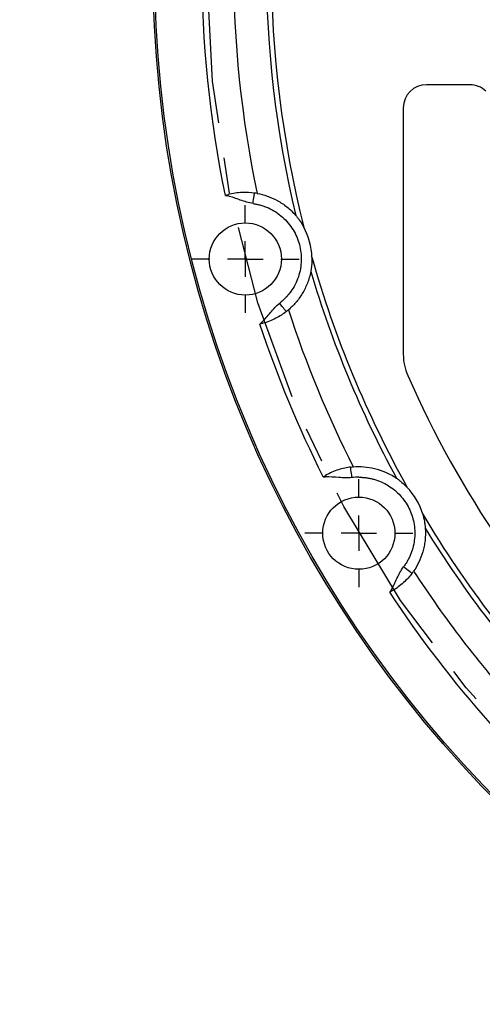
# Model space of a CAD drawing. Header units: inches. Extents: x 0.5 to 16.4, y 0.4 to 10.9.
# Tile 6 of 17: x 8.1 to 9.5, y 3.9 to 6.7. Entities that reach past the tile are written whole.
import ezdxf

# ---------------------------------------------------------------- set-up
doc = ezdxf.new("R2010")
doc.units = ezdxf.units.IN
doc.header["$MEASUREMENT"] = 0
doc.linetypes.add('CENTERX2', pattern=[0.8, 0.5, -0.1, 0.1, -0.1])
doc.layers.add('CENTER', color=151, linetype='CENTERX2')
doc.layers.add('DIMENSIONS', color=150, linetype='Continuous')
doc.styles.add('SLDTEXTSTYLE0', font='TXT', dxfattribs={"width": 0.75})
doc.dimstyles.new('SLDDIMSTYLE0', dxfattribs={"dimtxt": 0.137795, "dimasz": 0.156, "dimexe": 0, "dimexo": 0.0625, "dimgap": 0.034449, "dimtad": 0, "dimtih": 1, "dimtoh": 1, "dimdec": 3, "dimlfac": 2, "dimrnd": 1e-09, "dimzin": 12, "dimdsep": 46, "dimtxsty": 'SLDTEXTSTYLE0', "dimsah": 1, "dimcen": 0, "dimadec": 0, "dimazin": 3, "dimtfac": 1, "dimtdec": 3, "dimtofl": 0, "dimtmove": 0, "dimatfit": 3, "dimfxl": 0, "dimfrac": 2, "dimtolj": 1, "dimtzin": 12, "dimarcsym": 0})
doc.dimstyles.new('SLDDIMSTYLE3', dxfattribs={"dimtxt": 0.137795, "dimasz": 0.156, "dimexe": 0, "dimexo": 0.0625, "dimgap": 0.034449, "dimtad": 0, "dimtih": 1, "dimtoh": 1, "dimdec": 3, "dimlfac": 2, "dimrnd": 1e-09, "dimzin": 4, "dimdsep": 46, "dimtxsty": 'SLDTEXTSTYLE0', "dimsah": 1, "dimcen": 0, "dimadec": 0, "dimazin": 1, "dimtfac": 1, "dimtdec": 3, "dimtofl": 0, "dimtmove": 0, "dimatfit": 3, "dimfxl": 0, "dimfrac": 2, "dimtolj": 1, "dimtzin": 12, "dimarcsym": 0})

# ---------------------------------------------------------------- blocks, each defined once
blk = doc.blocks.new('_D')
at = {"layer": 'DIMENSIONS'}
for p, q in [((8.471, 8.6091), (8.221, 8.6091)), ((9.0451, 8.3063), (8.471, 8.6091))]:
    blk.add_line(p, q, dxfattribs=at)
blk.add_solid([(9.0451, 8.3063), (8.9193, 8.402), (8.895, 8.3561)], dxfattribs=at)
at = {"layer": 'DIMENSIONS', "attachment_point": 1, "style": 'SLDTEXTSTYLE0'}
for s, insert, char_height in [('%%c', (6.5102, 8.6763), 0.1378), ('12.795', (6.718, 8.6785), 0.1378), ('Bolt Circle', (7.3297, 8.6785), 0.137795)]:
    blk.add_mtext(s, dxfattribs=dict(at, insert=insert, char_height=char_height))
blk = doc.blocks.new('_D_5')
at = {"layer": 'DIMENSIONS'}
for p, q in [((9.8373, 4.1543), (9.326, 3.4867)), ((9.326, 3.4867), (9.076, 3.4867))]:
    blk.add_line(p, q, dxfattribs=at)
blk.add_solid([(9.8373, 4.1543), (9.7218, 4.0462), (9.763, 4.0146)], dxfattribs=at)
at = {"layer": 'DIMENSIONS', "char_height": 0.1378, "attachment_point": 1, "style": 'SLDTEXTSTYLE0'}
for s, insert in [('%%c', (8.3082, 3.5539)), ('13.400', (8.516, 3.556))]:
    blk.add_mtext(s, dxfattribs=dict(at, insert=insert))
blk = doc.blocks.new('SW_CENTERMARKSYMBOL_33')
at = {"layer": 'CENTER', "color": 0}
for p, q in [((0, 0.1), (0, 0.1516)), ((0, 0), (0, 0.05)), ((-0.1, 0), (-0.1516, 0)), ((0, 0), (-0.05, 0)), ((0, 0), (0, -0.05)), ((0, 0), (0.05, 0)), ((0.1, 0), (0.1516, 0)), ((0, -0.1), (0, -0.1516))]:
    blk.add_line(p, q, dxfattribs=at)
blk = doc.blocks.new('SW_CENTERMARKSYMBOL_34')
at = {"layer": 'CENTER', "color": 0}
for p, q in [((0, 0.1), (0, 0.1516)), ((0, 0), (0, 0.05)), ((-0.1, 0), (-0.1516, 0)), ((0, 0), (-0.05, 0)), ((0, 0), (0, -0.05)), ((0, 0), (0.05, 0)), ((0.1, 0), (0.1516, 0)), ((0, -0.1), (0, -0.1516))]:
    blk.add_line(p, q, dxfattribs=at)

msp = doc.modelspace()

# ---------------------------------------------------------------- linework, layer by layer
at = {"color": 1, "linetype": 'Continuous', "lineweight": 25}
for p, q in [((9.416822, 6.476254), (9.294322, 6.476254)), ((9.229322, 6.411254), (9.229322, 5.718035)), ((8.728747, 6.165014), (8.735138, 6.163393)), ((8.830528, 5.807391), (8.825804, 5.802792)), ((9.003836, 5.372984), (9.010429, 5.373073)), ((9.194709, 5.05389), (9.191336, 5.048225))]:
    msp.add_line(p, q, dxfattribs=at)
at = {"color": 1, "linetype": 'Continuous', "lineweight": 25, "flags": 128}
for points in [[(8.735138, 6.163393), (8.735251, 6.163841), (8.735364, 6.164289), (8.735476, 6.164736), (8.735589, 6.165184), (8.735702, 6.165631), (8.735814, 6.166077), (8.735926, 6.166523), (8.736039, 6.166968)], [(8.806233, 6.141859), (8.807038, 6.147656), (8.807813, 6.153231), (8.808526, 6.158368), (8.809152, 6.162871), (8.809665, 6.166566), (8.810046, 6.169312), (8.810281, 6.171003), (8.81036, 6.171574)], [(8.899763, 5.837917), (8.899409, 5.838372), (8.89836, 5.839719), (8.896657, 5.841907), (8.894365, 5.84485), (8.891572, 5.848437), (8.888385, 5.852529), (8.884928, 5.85697), (8.881332, 5.861588)], [(8.833096, 5.804746), (8.832776, 5.805075), (8.832456, 5.805405), (8.832135, 5.805735), (8.831814, 5.806066), (8.831493, 5.806397), (8.831172, 5.806728), (8.83085, 5.80706), (8.830528, 5.807391)], [(9.010429, 5.373073), (9.010422, 5.373535), (9.010415, 5.373997), (9.010408, 5.374458), (9.010401, 5.374919), (9.010394, 5.37538), (9.010387, 5.375841), (9.01038, 5.3763), (9.010374, 5.376759)], [(9.084675, 5.370674), (9.083953, 5.376482), (9.083258, 5.382066), (9.082617, 5.387213), (9.082056, 5.391725), (9.081595, 5.395427), (9.081253, 5.398178), (9.081042, 5.399872), (9.080971, 5.400444)], [(9.253684, 5.101296), (9.253224, 5.101643), (9.251862, 5.102673), (9.249651, 5.104345), (9.246675, 5.106595), (9.243049, 5.109337), (9.238912, 5.112465), (9.234423, 5.115859), (9.229755, 5.119389)], [(9.197873, 5.051999), (9.197479, 5.052235), (9.197085, 5.052471), (9.19669, 5.052707), (9.196294, 5.052943), (9.195898, 5.05318), (9.195502, 5.053416), (9.195105, 5.053654), (9.194709, 5.05389)]]:
    msp.add_lwpolyline(points, dxfattribs=at)
at = {"color": 1, "linetype": 'Continuous', "lineweight": 25}
for centre, radius in [((11.874322, 6.813754), 3.35), ((11.874322, 6.813754), 3.345), ((8.784567, 5.985857), 0.101562), ((9.104123, 5.214379), 0.101562)]:
    msp.add_circle(centre, radius, dxfattribs=at)
for centre, radius, start, end in [((11.874322, 6.813754), 3.030858, 166.536143, 193.463857), ((11.874322, 6.813754), 3.123388, 168.11253, 191.88747), ((9.294322, 6.411254), 0.065, 90, 180), ((9.416822, 6.411254), 0.065, 46.186939, 90), ((8.784567, 5.985857), 0.1875, 1.540145, 28.459855), ((11.874322, 6.813754), 3.030858, 196.536143, 208.463857), ((11.874322, 6.813754), 3.123388, 198.11253, 206.88747), ((9.379322, 5.718035), 0.15, 180, 203.709444), ((11.874322, 6.813754), 2.875, 203.709444, 246.290556), ((9.104123, 5.214379), 0.1875, 16.540145, 43.459855), ((11.874322, 6.813754), 3.030858, 211.536143, 223.463857), ((11.874322, 6.813754), 3.123388, 213.11253, 221.88747)]:
    msp.add_arc(centre, radius, start, end, dxfattribs=at)
for points in [[(8.949408, 7.5523), (8.827007, 7.067548), (8.827007, 6.55996), (8.949408, 6.075209)], [(8.728747, 6.165014), (8.64048, 6.592996), (8.64048, 7.034512), (8.728747, 7.462494)], [(8.728747, 6.165014), (8.731176, 6.165665), (8.733615, 6.166319), (8.736038, 6.166968)], [(8.817918, 6.170367), (8.815482, 6.170807), (8.812964, 6.171213), (8.81036, 6.171574)], [(8.971999, 5.990896), (9.035942, 5.765361), (9.125959, 5.548042), (9.240222, 5.34335)], [(8.899763, 5.837917), (8.901837, 5.839532), (8.903816, 5.841143), (8.905705, 5.842742)], [(8.833096, 5.804746), (8.830672, 5.804096), (8.828238, 5.803444), (8.825804, 5.802792)], [(9.003836, 5.372984), (8.934167, 5.511787), (8.874689, 5.655381), (8.825804, 5.802792)], [(9.003836, 5.372984), (9.006014, 5.374242), (9.008201, 5.375505), (9.010373, 5.376759)], [(9.080971, 5.400444), (9.083579, 5.400769), (9.086117, 5.401029), (9.088583, 5.401234)], [(9.104123, 5.371879), (9.09762, 5.371879), (9.091129, 5.371477), (9.084675, 5.370674)], [(9.283865, 5.267758), (9.404002, 5.066457), (9.547197, 4.879842), (9.710545, 4.711698)], [(9.253684, 5.101296), (9.255269, 5.103392), (9.256764, 5.10546), (9.258174, 5.107493)], [(9.197873, 5.051999), (9.1957, 5.050745), (9.193518, 5.049485), (9.191336, 5.048225)], [(9.474544, 4.679141), (9.371325, 4.795182), (9.276708, 4.918489), (9.191336, 5.048225)]]:
    msp.add_open_spline(points, degree=3, dxfattribs=at)
for points, knots in [([(8.806233, 6.141859), (8.800138, 6.142706), (8.794108, 6.144163), (8.782206, 6.147668), (8.776347, 6.149712), (8.758821, 6.156001), (8.74719, 6.160357), (8.735138, 6.163393)], [0, 0, 0, 0, 0.25, 0.25, 0.5, 0.5, 1, 1, 1, 1]), ([(8.81036, 6.171574), (8.799762, 6.173046), (8.787826, 6.173758), (8.769013, 6.172809), (8.762542, 6.172185), (8.749303, 6.170126), (8.742672, 6.168745), (8.736038, 6.166968)], [0, 0, 0, 0, 0.5, 0.5, 0.75, 0.75, 1, 1, 1, 1]), ([(8.817918, 6.170367), (8.827511, 6.168633), (8.837024, 6.166146), (8.855883, 6.159552), (8.86523, 6.155447), (8.883742, 6.14533), (8.892944, 6.139272), (8.910452, 6.125266), (8.918838, 6.117292), (8.926761, 6.108074)], [0, 0, 0, 0, 0.25, 0.25, 0.5, 0.5, 0.75, 0.75, 1, 1, 1, 1]), ([(8.806233, 6.141859), (8.8081, 6.141581), (8.811826, 6.141025), (8.817365, 6.139941), (8.822851, 6.138676), (8.82828, 6.137212), (8.833653, 6.135555), (8.83897, 6.133703), (8.844231, 6.131656), (8.854897, 6.127063), (8.87041, 6.118632), (8.889214, 6.104338), (8.905726, 6.087438), (8.919289, 6.068508), (8.929837, 6.048131), (8.937212, 6.026761), (8.941512, 6.004564), (8.942565, 5.981647), (8.940285, 5.958468), (8.934437, 5.935579), (8.925298, 5.913793), (8.915095, 5.897131), (8.905696, 5.884966), (8.898172, 5.876575), (8.890096, 5.868703), (8.884258, 5.863964), (8.881332, 5.861588)], [0, 0, 0, 0, 0.01535886, 0.0306596, 0.04592177, 0.06116506, 0.07640926, 0.09167412, 0.10697934, 0.12234445, 0.18618521, 0.25005379, 0.31389454, 0.37776311, 0.43887246, 0.50000962, 0.56111896, 0.62225611, 0.68609687, 0.74996545, 0.8138062, 0.87767477, 0.90832968, 0.93883023, 0.96933437, 1, 1, 1, 1]), ([(8.926761, 6.108074), (8.928793, 6.10571), (8.930839, 6.103209), (8.934869, 6.098001), (8.936864, 6.095279), (8.942619, 6.086957), (8.946168, 6.081186), (8.949408, 6.075209)], [0, 0, 0, 0, 0.25, 0.25, 0.5, 0.5, 1, 1, 1, 1]), ([(8.971999, 5.990896), (8.972182, 5.984102), (8.971994, 5.977341), (8.971176, 5.967294), (8.970812, 5.963945), (8.96992, 5.957373), (8.969397, 5.954171), (8.96882, 5.951111)], [0, 0, 0, 0, 0.5, 0.5, 0.75, 0.75, 1, 1, 1, 1]), ([(8.96882, 5.951111), (8.966566, 5.939161), (8.963296, 5.928093), (8.957212, 5.912501), (8.954984, 5.907474), (8.950159, 5.897737), (8.94755, 5.893007), (8.939284, 5.879407), (8.933219, 5.871144), (8.920152, 5.85596), (8.913147, 5.849041), (8.905705, 5.842742)], [0, 0, 0, 0, 0.25, 0.25, 0.375, 0.375, 0.5, 0.5, 0.75, 0.75, 1, 1, 1, 1]), ([(8.830528, 5.807391), (8.839443, 5.816043), (8.847334, 5.825624), (8.863368, 5.844557), (8.871531, 5.853956), (8.881332, 5.861588)], [0, 0, 0, 0, 0.5, 0.5, 1, 1, 1, 1]), ([(8.899763, 5.837917), (8.891321, 5.831343), (8.88134, 5.824759), (8.864573, 5.816174), (8.858657, 5.81348), (8.846162, 5.808643), (8.839729, 5.806523), (8.833096, 5.804746)], [0, 0, 0, 0, 0.5, 0.5, 0.75, 0.75, 1, 1, 1, 1]), ([(9.080971, 5.400444), (9.070352, 5.399123), (9.058639, 5.396721), (9.040713, 5.390935), (9.034624, 5.388658), (9.022369, 5.383242), (9.016321, 5.380193), (9.010373, 5.376759)], [0, 0, 0, 0, 0.5, 0.5, 0.75, 0.75, 1, 1, 1, 1]), ([(9.088583, 5.401234), (9.09829, 5.402041), (9.108222, 5.402102), (9.128196, 5.400597), (9.138264, 5.399041), (9.158593, 5.394098), (9.168881, 5.390705), (9.189608, 5.381641), (9.199817, 5.376077), (9.209841, 5.369234)], [0, 0, 0, 0, 0.25, 0.25, 0.5, 0.5, 0.75, 0.75, 1, 1, 1, 1]), ([(9.084675, 5.370674), (9.078568, 5.369914), (9.072367, 5.369761), (9.059963, 5.370066), (9.053775, 5.370524), (9.035219, 5.372062), (9.022856, 5.373259), (9.010429, 5.373073)], [0, 0, 0, 0, 0.25, 0.25, 0.5, 0.5, 1, 1, 1, 1]), ([(9.104123, 5.371879), (9.105914, 5.371862), (9.10949, 5.371827), (9.11484, 5.371546), (9.120166, 5.371097), (9.125468, 5.370463), (9.130745, 5.36965), (9.135997, 5.368655), (9.141226, 5.367479), (9.151861, 5.364707), (9.167584, 5.35912), (9.187326, 5.348718), (9.205439, 5.335673), (9.221293, 5.320373), (9.234737, 5.303283), (9.24556, 5.284757), (9.253812, 5.264948), (9.259335, 5.243921), (9.261979, 5.222044), (9.26146, 5.199732), (9.257852, 5.177706), (9.252285, 5.160092), (9.246498, 5.146732), (9.241574, 5.137232), (9.236051, 5.12806), (9.231857, 5.122284), (9.229754, 5.119389)], [0, 0, 0, 0, 0.01538679, 0.03072126, 0.04602105, 0.06130396, 0.07658784, 0.09189051, 0.10722976, 0.12262324, 0.18632105, 0.25004857, 0.31374638, 0.37747389, 0.43872637, 0.50000868, 0.56126115, 0.62254345, 0.68624127, 0.74996879, 0.81366659, 0.8773941, 0.90811113, 0.9386894, 0.96927151, 1, 1, 1, 1]), ([(9.209841, 5.369234), (9.212414, 5.367477), (9.215038, 5.365591), (9.220279, 5.361603), (9.22291, 5.35949), (9.230624, 5.352941), (9.235545, 5.348286), (9.240222, 5.34335)], [0, 0, 0, 0, 0.25, 0.25, 0.5, 0.5, 1, 1, 1, 1]), ([(9.283865, 5.267758), (9.2858, 5.261242), (9.287368, 5.254663), (9.289178, 5.244747), (9.289693, 5.241418), (9.290533, 5.234839), (9.290856, 5.23161), (9.291091, 5.228505)], [0, 0, 0, 0, 0.5, 0.5, 0.75, 0.75, 1, 1, 1, 1]), ([(9.291091, 5.228505), (9.292007, 5.216379), (9.291713, 5.204842), (9.289872, 5.188206), (9.289021, 5.182775), (9.28688, 5.17212), (9.285584, 5.166877), (9.28112, 5.1516), (9.277401, 5.142049), (9.268708, 5.124), (9.263733, 5.115505), (9.258174, 5.107493)], [0, 0, 0, 0, 0.25, 0.25, 0.375, 0.375, 0.5, 0.5, 0.75, 0.75, 1, 1, 1, 1]), ([(9.194709, 5.05389), (9.201081, 5.064554), (9.206223, 5.075851), (9.21681, 5.098289), (9.222262, 5.10948), (9.229754, 5.119389)], [0, 0, 0, 0, 0.5, 0.5, 1, 1, 1, 1]), ([(9.253684, 5.101296), (9.247231, 5.09276), (9.239294, 5.083818), (9.22532, 5.071186), (9.220303, 5.067052), (9.209486, 5.059146), (9.203821, 5.055433), (9.197873, 5.051999)], [0, 0, 0, 0, 0.5, 0.5, 0.75, 0.75, 1, 1, 1, 1])]:
    msp.add_open_spline(points, degree=3, knots=knots, dxfattribs=at)
at = {"layer": 'CENTER', "linetype": 'CENTERX2'}
msp.add_circle((11.874322, 6.813754), 3.19875, dxfattribs=at)

# ---------------------------------------------------------------- block references
at = {"layer": 'CENTER'}
for name, p in [('SW_CENTERMARKSYMBOL_34', (8.784567, 5.985857)), ('SW_CENTERMARKSYMBOL_33', (9.104123, 5.214379))]:
    msp.add_blockref(name, p, dxfattribs=at)

# ---------------------------------------------------------------- dimensions: what is measured, and where the dimension line sits
at = {"layer": 'DIMENSIONS'}
dim = msp.add_diameter_dim_2p(p1=(13.911387, 9.47324), p2=(9.837257, 4.154268), dimstyle='SLDDIMSTYLE3', dxfattribs=at)
dim.commit()
dim.dimension.update_dxf_attribs({"geometry": '_D_5', "text_midpoint": (8.692062, 3.486745), "dimtype": 163})
dim = msp.add_diameter_dim_2p(p1=(14.703531, 5.321246), p2=(9.045114, 8.306262), text='<> Bolt Circle', dimstyle='SLDDIMSTYLE0', dxfattribs=at)
dim.commit()
dim.dimension.update_dxf_attribs({"geometry": '_D', "text_midpoint": (7.365592, 8.609148), "dimtype": 163})

doc.saveas('drawing.dxf')
